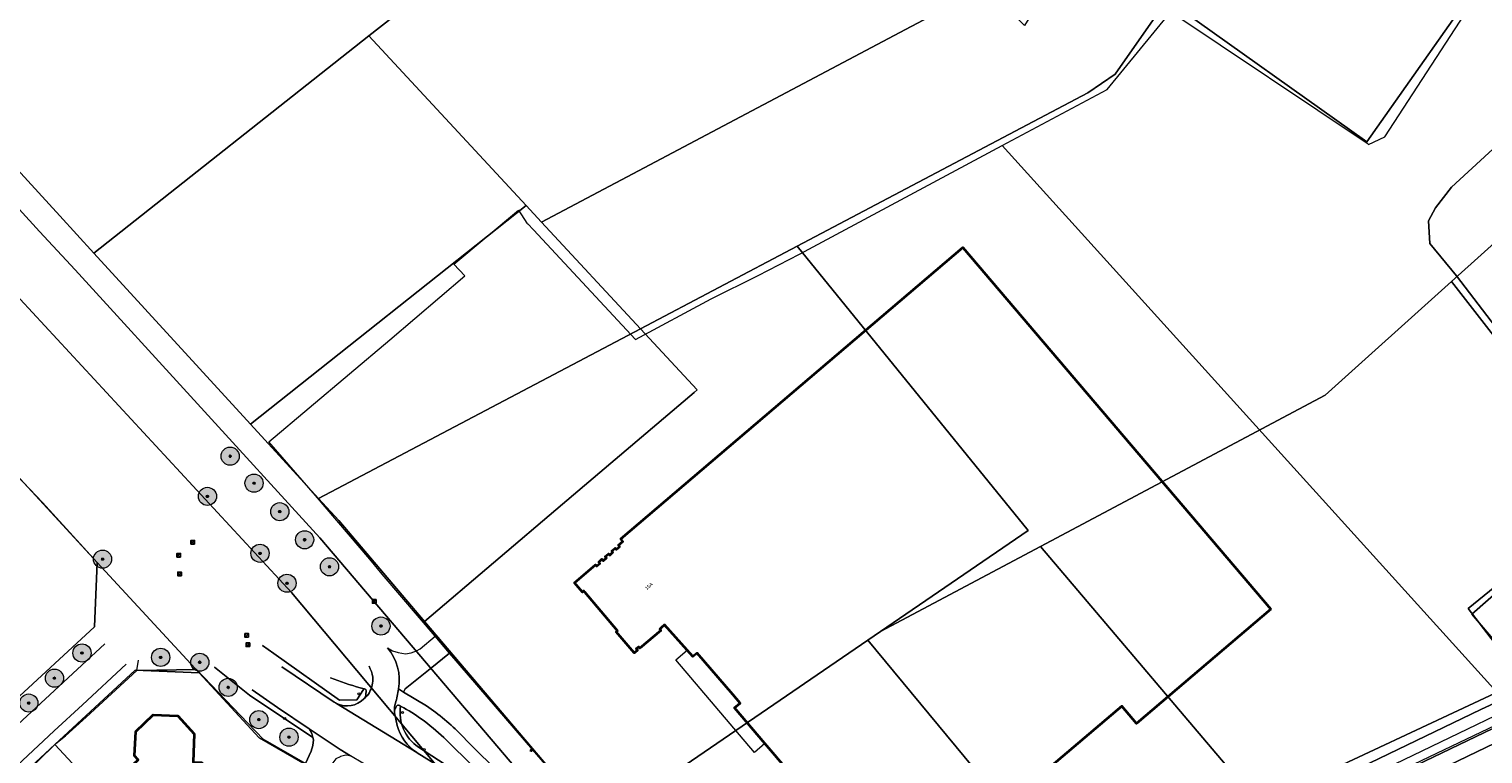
# Model space of a CAD drawing. Header units: metres. Extents: x 163543 to 168130, y 402678 to 405437.
# Tile 114 of 256: x 164325 to 164645, y 403512 to 403672. Entities that reach past the tile are written whole.
import ezdxf
from ezdxf.enums import TextEntityAlignment as Align

# ---------------------------------------------------------------- set-up
doc = ezdxf.new("R2010")
doc.units = ezdxf.units.M
doc.layers.get('0').update_dxf_attribs({"lineweight": 25})
for name, color, linetype, lineweight in [('X-CA190022.004-UO-BGT_Ondergrond$0$GE_201_SHDHek_Lijn_GEM', 253, 'X-CA190022.004-UO-BGT_Ondergrond$0$Hekwerk', 9), ('X-CA190022.004-UO-BGT_Ondergrond$0$GE_314_WGDRijbaanLokaleweg_Vlak_GEM', 253, 'Continuous', 9), ('X-CA190022.004-UO-BGT_Ondergrond$0$GE_316_WGDFietspad_Vlak_GEM', 253, 'Continuous', 9), ('X-CA190022.004-UO-BGT_Ondergrond$0$GE_322_WGDInrit_Vlak_GEM', 253, 'Continuous', 9), ('X-CA190022.004-UO-BGT_Ondergrond$0$GE_367_OWGBerm_groenvoorziening_grasenk_GEM', 253, 'Continuous', 9), ('X-CA190022.004-UO-BGT_Ondergrond$0$GE_401_OTDErf_Vlak_GEM', 253, 'Continuous', 9), ('X-CA190022.004-UO-BGT_Ondergrond$0$GE_4502_GBKN_Huisnummer_Lijn_GEM', 7, 'Continuous', 9), ('X-CA190022.004-UO-BGT_Ondergrond$0$GE_471_BTDBouwland_Vlak_GEM', 253, 'Continuous', 9), ('X-CA190022.004-UO-BGT_Ondergrond$0$GE_477_BTDGroenvoorziening_Vlak_GEM', 253, 'Continuous', 9), ('X-CA190022.004-UO-BGT_Ondergrond$0$GE_479_BTDGroenvoorziening_grasenkruida_GEM', 253, 'Continuous', 9), ('X-CA190022.004-UO-BGT_Ondergrond$0$GE_491_VGOHaag_Inrichtend_Vlak_GEM', 253, 'Continuous', 9), ('X-CA190022.004-UO-BGT_Ondergrond$0$GE_504_WTDWaterloop_sloot_Vlak_GEM', 253, 'Continuous', 9), ('X-CA190022.004-UO-BGT_Ondergrond$0$GE_541_OWTOever_slootkant_Vlak_GEM', 253, 'Continuous', 9), ('X-CA190022.004-UO-BGT_Ondergrond$0$GE_601_PNDgrondvlakpand_Vlak_MV_GEM', 34, 'Continuous', 35), ('X-CA190022.004-UO-BGT_Ondergrond$0$GE_632_GBILuifel_Inrichtend_Vlak_GEM', 253, 'Continuous', 9), ('X-CA190022.004-UO-BGT_Ondergrond$0$GE_814_BRDVerkeersbord_Punt_GEM', 253, 'Continuous', 9), ('X-CA190022.004-UO-BGT_Ondergrond$0$GE_861_PALLichtmast_Punt_GEM', 253, 'Continuous', 9), ('X-CA190022.004-UO-KAD_Percelen$0$B-WE-KG-GRENS_PERCEEL-GV', 150, 'Continuous', 9), ('X-CA190022.004-UO-WHM_Riolering gemeente_NLCS_v0.1$0$B-WE-RI-PUT-S', 214, 'Continuous', 15)]:
    doc.layers.add(name, color=color, linetype=linetype, lineweight=lineweight)
doc.layers.add('X-CA190022.004-UO-DWM_Beplanting$0$B-WE-GR-BOOM-S AFKOMSTIG UIT BOMENBESTAND GEMEENTE', color=252, linetype='Continuous')
doc.layers.add('X-CA190022.004-UO-DWM_Beplanting$0$N-GV-GR-GRAS-A-200', color=7, linetype='Continuous')
doc.styles.add('X-CA190022.004-UO-BGT_Ondergrond$0$BGT_NAR', font='arial.ttf', dxfattribs={"height": 1})
doc.styles.add('X-CA190022.004-UO-BGT_Ondergrond$0$NLCS-ISO', font='NLCS-ISO.ttf')
doc.linetypes.add('X-CA190022.004-UO-BGT_Ondergrond$0$Hekwerk', pattern='A,5,-1.5,[2,dgnlstyle-Veghel.shx,S=0.007937,R=0,X=0,Y=0],-1.5', length=8)

# ---------------------------------------------------------------- blocks, each defined once
blk = doc.blocks.new('X-CA190022.004-UO-BGT_Ondergrond$0$SIE-WEG_PAAL_VERKEERSBORD-SO')
at = {"linetype": 'ByBlock', "lineweight": 18}
blk.add_circle((0, 0), 1.5, dxfattribs=at)
at = {"linetype": 'ByBlock', "lineweight": 18, "style": 'X-CA190022.004-UO-BGT_Ondergrond$0$NLCS-ISO'}
blk.add_text('vb', height=1.5, dxfattribs=at).set_placement((0, 0.1), align=Align.MIDDLE_CENTER)
blk = doc.blocks.new('X-CA190022.004-UO-BGT_Ondergrond$0$IMGEOVerkeersbord')
at = {"xscale": 5, "yscale": 5, "zscale": 5}
blk.add_blockref('X-CA190022.004-UO-BGT_Ondergrond$0$SIE-WEG_PAAL_VERKEERSBORD-SO', (0, 0), dxfattribs=at)
blk = doc.blocks.new('X-CA190022.004-UO-BGT_Ondergrond$0$N-SIE-WEG_LICHTMAST-SO')
h = blk.add_hatch(color=256)
h.paths.add_polyline_path([(1.2, 0.5, 0.658505), (-1.2, 0.5)])
h.paths.add_polyline_path([(-1.2, -0.5, 0.658505), (1.2, -0.5)])
at = {"flags": 128}
for points in [[(-2.2, 1.3), (-1.1, 0.6)], [(-1.2, 0.5), (1.2, 0.5)], [(0, 1.3), (0, 2.5)], [(1.1, 0.6), (2.2, 1.3)], [(-2.2, -1.3), (-1.1, -0.6)], [(-1.2, -0.5), (1.2, -0.5)], [(0, -1.3), (0, -2.5)], [(2.2, -1.3), (1.1, -0.6)]]:
    blk.add_lwpolyline(points, dxfattribs=at)
at = {"ltscale": 0.5}
blk.add_circle((0, 0), 1.27, dxfattribs=at)
at = {"style": 'X-CA190022.004-UO-BGT_Ondergrond$0$NLCS-ISO'}
blk.add_attdef('TYPE', text='', height=1.8, dxfattribs=at).set_placement((0, 2.5), align=Align.BOTTOM_CENTER)
blk = doc.blocks.new('X-CA190022.004-UO-BGT_Ondergrond$0$IMGEOLichtmastpaal')
at = {"xscale": 5, "yscale": 5, "zscale": 5}
blk.add_blockref('X-CA190022.004-UO-BGT_Ondergrond$0$N-SIE-WEG_LICHTMAST-SO', (0, 6), dxfattribs=at)
blk = doc.blocks.new('X-CA190022.004-UO-WHM_Riolering gemeente_NLCS_v0.1$0$B-SRI-PUT_BETON-SO')
blk.add_line((-1.4, -1.4), (1.4, 1.4))
at = {"lineweight": -3, "flags": 128}
blk.add_lwpolyline([(2, -2), (2, 2), (-2, 2), (-2, -2)], close=True, dxfattribs=at)
at = {"lineweight": -3}
blk.add_circle((0, 0), 2, dxfattribs=at)
blk = doc.blocks.new('X-CA190022.004-UO-DWM_Beplanting$0$SGR-BOOM_01-SO')
at = {"linetype": 'ByBlock', "lineweight": 18}
h = blk.add_hatch(color=0, dxfattribs=at)
h.dxf.hatch_style = 1
edge = h.paths.add_edge_path()
edge.add_arc((0, 0), 0.25, 0, 360)
at = {"color": 0, "linetype": 'ByBlock', "lineweight": 18}
for radius in [2, 0.25]:
    blk.add_circle((0, 0), radius, dxfattribs=at)
blk = doc.blocks.new('X-CA190022.004-UO-DWM_Beplanting$0$IMGEOBoom')
at = {"transparency": 33554457}
h = blk.add_hatch(color=256, dxfattribs=at)
h.dxf.hatch_style = 1
edge = h.paths.add_edge_path()
edge.add_arc((0, 0), 100, 0, 360)
edge = h.paths.add_edge_path(flags=17)
edge.add_arc((0, 0), 12.5, 0, 360)
h = blk.add_hatch()
h.set_pattern_fill('ANGLE', color=256)
h.set_pattern_definition([(0, (0, 0), (0, 6.985), [5.08, -1.905]), (90, (0, 0), (-6.985, 4e-16), [5.08, -1.905])])
edge = h.paths.add_edge_path(flags=17)
edge.add_arc((0, 0), 12.5, 0, 360)
at = {"layer": 'X-CA190022.004-UO-DWM_Beplanting$0$N-GV-GR-GRAS-A-200'}
h = blk.add_hatch(color=256, dxfattribs=at)
h.dxf.hatch_style = 1
edge = h.paths.add_edge_path(flags=17)
edge.add_arc((0, 0), 12.5, 0, 360)
at = {"xscale": 50, "yscale": 50, "zscale": 50}
blk.add_blockref('X-CA190022.004-UO-DWM_Beplanting$0$SGR-BOOM_01-SO', (0, 0), dxfattribs=at)

msp = doc.modelspace()

# ---------------------------------------------------------------- linework, layer by layer
at = {"layer": 'X-CA190022.004-UO-BGT_Ondergrond$0$GE_201_SHDHek_Lijn_GEM'}
for p, q in [((164417.582, 403534.565), (164417.651, 403534.485)), ((164417.651, 403534.485), (164442.279, 403505.897)), ((164371.555, 403520.874), (164376.502, 403515.609)), ((164376.502, 403515.609), (164385.808, 403510.281))]:
    msp.add_line(p, q, dxfattribs=at)
at = {"layer": 'X-CA190022.004-UO-BGT_Ondergrond$0$GE_314_WGDRijbaanLokaleweg_Vlak_GEM', "flags": 128}
for points in [[(164171.712, 403379.416), (164172.084, 403379.76), (164220.815, 403424.824), (164231.312, 403434.53), (164251.364, 403453.071), (164259.771, 403460.845), (164260.937, 403461.923), (164269.442, 403469.787), (164301.838, 403499.752), (164302.958, 403500.79), (164306.775, 403504.328), (164315.372, 403512.298), (164341.662, 403536.67)], [(164346.364, 403532.147), (164336.681, 403523.174), (164330.498, 403517.445), (164315.256, 403503.321), (164305.01, 403493.828), (164295.413, 403484.949), (164288.546, 403478.6), (164286.117, 403476.354), (164265.184, 403457.002), (164261.843, 403453.913), (164234.977, 403429.074), (164225.894, 403420.677), (164204.85, 403401.219), (164196.292, 403393.307), (164175.226, 403373.829), (164174.284, 403372.958)], [(164380.616, 403531.594), (164392.176, 403523.751)], [(164408.457, 403504.689), (164399.067, 403509.96), (164398.475, 403510.32), (164395.737, 403511.985), (164393.505, 403513.343), (164386.663, 403517.884), (164379.657, 403522.59), (164374.085, 403526.493)], [(164406.341, 403526.697), (164406.339, 403526.698)], [(164392.666, 403523.48), (164410.402, 403512.682), (164410.44, 403512.658), (164410.478, 403512.633)], [(164410.402, 403512.682), (164392.666, 403523.48)], [(164405.469, 403521.795), (164405.446, 403521.421), (164406.016, 403518.634)], [(164410.478, 403512.633), (164418.141, 403507.873), (164425.647, 403502.903), (164430.863, 403499.208), (164430.916, 403499.171), (164442.605, 403489.552)]]:
    msp.add_lwpolyline(points, dxfattribs=at)
at = {"layer": 'X-CA190022.004-UO-BGT_Ondergrond$0$GE_314_WGDRijbaanLokaleweg_Vlak_GEM', "extrusion": (0, 0, -1)}
for centre, radius, start, end in [((-164395.491, 403528.66), 11.026, 139.70616, 190.2554), ((-164388.443, 403528.996), 18.043, 187.31759, 197.62499)]:
    msp.add_arc(centre, radius, start, end, dxfattribs=at)
at = {"layer": 'X-CA190022.004-UO-BGT_Ondergrond$0$GE_314_WGDRijbaanLokaleweg_Vlak_GEM'}
for centre, radius, start, end in [((164392.921, 403527.902), 7.889, 10.37208, 28.83201), ((164394.624, 403528.919), 6.071, 330.64622, 3.80828), ((164396.668, 403527.479), 3.592, 305.01563, 334.68725), ((164394.907, 403528.111), 5.145, 237.93506, 244.17438), ((164394.964, 403528.216), 5.264, 244.11949, 315.65918), ((164410.553, 403522.175), 5.098, 164.55222, 184.27471), ((164416.263, 403521.593), 10.666, 196.1068, 236.66585)]:
    msp.add_arc(centre, radius, start, end, dxfattribs=at)
at = {"layer": 'X-CA190022.004-UO-BGT_Ondergrond$0$GE_316_WGDFietspad_Vlak_GEM', "flags": 128}
for points in [[(164398.873, 403526.697), (164398.73, 403526.733), (164397.901, 403526.945)], [(164399.146, 403525.478), (164399.193, 403526.283)], [(164406.339, 403526.698), (164406.341, 403526.697), (164407.45, 403526.026), (164412.502, 403522.972)], [(164407.502, 403522.541), (164406.794, 403522.938), (164406.541, 403523.079)], [(164420.172, 403516.572), (164421.865, 403514.771), (164428.622, 403508.093)], [(164445.457, 403488.98), (164443.35, 403490.96), (164442.585, 403491.679), (164442.51, 403491.731), (164437.947, 403495.757), (164433.767, 403499.265), (164433.654, 403499.36), (164428.385, 403504.129), (164416.9, 403515.416)]]:
    msp.add_lwpolyline(points, dxfattribs=at)
at = {"layer": 'X-CA190022.004-UO-BGT_Ondergrond$0$GE_316_WGDFietspad_Vlak_GEM', "extrusion": (0, 0, -1)}
for centre, radius, start, end in [((-164419.353, 403602.179), 78.232, 285.91463, 290.97624), ((-164392.921, 403527.902), 7.889, 151.16799, 169.62792), ((-164394.624, 403528.919), 6.071, 176.19172, 209.35378), ((-164396.668, 403527.479), 3.592, 205.31275, 234.98437), ((-164410.553, 403522.175), 5.098, 355.72529, 15.44778), ((-164383.942, 403480.949), 50.809, 124.20082, 135.48376)]:
    msp.add_arc(centre, radius, start, end, dxfattribs=at)
at = {"layer": 'X-CA190022.004-UO-BGT_Ondergrond$0$GE_316_WGDFietspad_Vlak_GEM'}
for centre, radius, start, end in [((164397.546, 403525.624), 1.606, 317.41526, 354.78411), ((164398.754, 403526.274), 0.439, 1.1409, 74.26333), ((164388.443, 403528.996), 18.043, 342.37501, 352.68241), ((164407.962, 403521.434), 2.519, 144.78857, 171.77154), ((164406.338, 403522.6), 0.521, 67.0535, 146.49347), ((164381.398, 403477.268), 52.259, 54.06543, 60.03254), ((164380.079, 403477.586), 52.791, 45.77424, 52.70371)]:
    msp.add_arc(centre, radius, start, end, dxfattribs=at)
at = {"layer": 'X-CA190022.004-UO-BGT_Ondergrond$0$GE_322_WGDInrit_Vlak_GEM', "flags": 128}
for points in [[(164403.901, 403535.791), (164404.972, 403535.105), (164406.249, 403534.741), (164407.877, 403534.453), (164409.127, 403534.635), (164410.318, 403535.081), (164411.139, 403535.537), (164414.412, 403538.346), (164417.582, 403534.565)], [(164417.582, 403534.565), (164413.289, 403531.147), (164407.814, 403526.723), (164407.45, 403526.026), (164406.341, 403526.697)], [(164393.505, 403513.343), (164395.737, 403511.985), (164394.713, 403512.13), (164393.529, 403511.784), (164393.499, 403511.775), (164392.535, 403511.324), (164391.833, 403510.401), (164391.309, 403509.365), (164390.834, 403507.321), (164385.808, 403510.281), (164387.085, 403513.014), (164387.486, 403514.25), (164387.582, 403515.492), (164387.466, 403515.995), (164387.265, 403516.867), (164386.663, 403517.884), (164393.505, 403513.343)]]:
    msp.add_lwpolyline(points, dxfattribs=at)
at = {"layer": 'X-CA190022.004-UO-BGT_Ondergrond$0$GE_322_WGDInrit_Vlak_GEM'}
msp.add_arc((164395.491, 403528.66), 11.026, 349.7446, 40.29384, dxfattribs=at)
at = {"layer": 'X-CA190022.004-UO-BGT_Ondergrond$0$GE_367_OWGBerm_groenvoorziening_grasenk_GEM', "flags": 128}
for points in [[(164397.901, 403526.945), (164398.73, 403526.733), (164398.629, 403526.552), (164397.145, 403524.267), (164393.335, 403524.259), (164378.834, 403534.526), (164376.372, 403536.302)], [(164365.762, 403531.522), (164373.498, 403525.327), (164387.466, 403515.995), (164387.582, 403515.492), (164387.486, 403514.25), (164387.085, 403513.014), (164385.808, 403510.281), (164376.502, 403515.609), (164371.555, 403520.874), (164361.834, 403530.986), (164348.693, 403530.782), (164349.046, 403533.008)], [(164412.502, 403522.972), (164407.45, 403526.026), (164407.814, 403526.723), (164413.289, 403531.147), (164417.582, 403534.565)], [(164417.582, 403534.565), (164417.651, 403534.485), (164442.279, 403505.897), (164442.328, 403505.829), (164437.437, 403500.885)], [(164406.794, 403522.938), (164407.502, 403522.541)], [(164428.622, 403508.093), (164421.865, 403514.771), (164420.172, 403516.572)], [(164430.916, 403499.171), (164430.863, 403499.208), (164430.775, 403500.384), (164422.684, 403506.095), (164410.717, 403513.881)], [(164416.9, 403515.416), (164428.385, 403504.129), (164433.654, 403499.36), (164433.767, 403499.265)]]:
    msp.add_lwpolyline(points, dxfattribs=at)
at = {"layer": 'X-CA190022.004-UO-BGT_Ondergrond$0$GE_367_OWGBerm_groenvoorziening_grasenk_GEM'}
for centre, radius, start, end in [((164419.353, 403602.179), 78.232, 249.02376, 254.08537), ((164383.942, 403480.949), 50.809, 44.51624, 55.79918)]:
    msp.add_arc(centre, radius, start, end, dxfattribs=at)
at = {"layer": 'X-CA190022.004-UO-BGT_Ondergrond$0$GE_367_OWGBerm_groenvoorziening_grasenk_GEM', "extrusion": (0, 0, -1)}
for centre, radius, start, end in [((-164415.939, 403521.521), 9.254, 304.35263, 8.80809), ((-164381.398, 403477.268), 52.259, 119.96746, 125.93457), ((-164380.079, 403477.586), 52.791, 127.29629, 134.22576)]:
    msp.add_arc(centre, radius, start, end, dxfattribs=at)
at = {"layer": 'X-CA190022.004-UO-BGT_Ondergrond$0$GE_401_OTDErf_Vlak_GEM', "flags": 128}
for points in [[(164655.322, 403527.058), (164641.991, 403544.437), (164674.932, 403571.266), (164639.445, 403617.736), (164633.512, 403624.842), (164633.247, 403629.869), (164634.768, 403632.702), (164634.761, 403632.709), (164638.35, 403637.277), (164681.282, 403676.755)], [(164442.279, 403505.897), (164417.651, 403534.485), (164417.582, 403534.565), (164414.412, 403538.346), (164402.739, 403551.976), (164400.051, 403555.303), (164388.033, 403569.314), (164377.794, 403581.17), (164404.44, 403603.589), (164420.965, 403617.706), (164418.488, 403620.281), (164432.776, 403632.187), (164434.605, 403629.358), (164434.785, 403629.167), (164434.79, 403629.171), (164436.044, 403627.827), (164458.519, 403603.723), (164475.218, 403612.673), (164485.595, 403617.763), (164494.679, 403622.512), (164539.313, 403646.411), (164649.727, 403524.45), (164644.76, 403522.135)], [(164492.288, 403508.547), (164487.071, 403514.664), (164480.385, 403522.504), (164481.631, 403523.572), (164479.965, 403525.502), (164472.114, 403534.595), (164471.198, 403533.815), (164469.908, 403535.249), (164464.915, 403540.798), (164464.186, 403540.177), (164463.873, 403539.905), (164464.131, 403539.599), (164459.506, 403535.698), (164459.253, 403535.986), (164458.698, 403535.531), (164458.956, 403535.226), (164458.371, 403534.73), (164458.275, 403534.627), (164454.314, 403539.292), (164454.575, 403539.509), (164447.374, 403548.059), (164447.155, 403548.303), (164446.85, 403548.044), (164445.093, 403550.11), (164449.71, 403554.035), (164449.979, 403553.75), (164450.705, 403554.362), (164450.448, 403554.668), (164451.154, 403555.262), (164451.426, 403554.96), (164452.147, 403555.579), (164451.886, 403555.883), (164452.605, 403556.5), (164452.859, 403556.202), (164453.586, 403556.814), (164453.328, 403557.12), (164454.055, 403557.733), (164454.311, 403557.428), (164455.035, 403558.043), (164454.775, 403558.348), (164455.787, 403559.21), (164455.297, 403559.785), (164530.647, 403623.959)], [(164530.647, 403623.959), (164598.519, 403544.243), (164568.923, 403519.111), (164565.663, 403522.933), (164542.901, 403503.552)], [(164322.311, 403573.691), (164327.929, 403567.817), (164339.939, 403554.537)], [(164318.159, 403502.685), (164326.85, 403510.791), (164330.817, 403514.684), (164332.939, 403516.348), (164337.49, 403520.505), (164348.693, 403530.782), (164361.834, 403530.986), (164371.555, 403520.874), (164376.502, 403515.609), (164385.808, 403510.281), (164390.834, 403507.321), (164397.552, 403503.303), (164402.879, 403500.031), (164415.098, 403492.579), (164420.151, 403489.774), (164425.37, 403486.993), (164425.378, 403486.988), (164427.008, 403486.073), (164430.537, 403482.152), (164434.275, 403477.924), (164434.276, 403477.925)], [(164348.186, 403511.956), (164348.429, 403517.309), (164352.314, 403520.975), (164357.711, 403520.782), (164361.298, 403516.785), (164361.119, 403510.574)], [(164644.76, 403522.135), (164598.026, 403499.598)]]:
    msp.add_lwpolyline(points, dxfattribs=at)
at = {"layer": 'X-CA190022.004-UO-BGT_Ondergrond$0$GE_471_BTDBouwland_Vlak_GEM', "flags": 128}
msp.add_lwpolyline([(164639.445, 403617.736), (164674.932, 403571.266), (164641.991, 403544.437), (164655.322, 403527.058), (164649.727, 403524.45), (164539.313, 403646.411), (164562.442, 403658.795), (164576.465, 403675.861), (164619.749, 403646.936), (164620.05, 403646.651), (164623.656, 403648.387), (164645.274, 403681.729), (164681.282, 403676.755), (164638.35, 403637.277), (164634.761, 403632.709), (164634.768, 403632.702), (164633.247, 403629.869), (164633.512, 403624.842), (164639.445, 403617.736)], dxfattribs=at)
at = {"layer": 'X-CA190022.004-UO-BGT_Ondergrond$0$GE_477_BTDGroenvoorziening_Vlak_GEM', "flags": 128}
for points in [[(164376.372, 403536.302), (164378.834, 403534.526), (164393.335, 403524.259), (164397.145, 403524.267), (164398.629, 403526.552), (164398.73, 403526.733), (164398.873, 403526.697)], [(164374.085, 403526.493), (164379.657, 403522.59), (164386.663, 403517.884), (164387.265, 403516.867), (164387.466, 403515.995), (164373.498, 403525.327), (164365.762, 403531.522)], [(164392.176, 403523.751), (164380.616, 403531.594)], [(164399.193, 403526.283), (164399.146, 403525.478)], [(164406.541, 403523.079), (164406.794, 403522.938)], [(164406.016, 403518.634), (164405.446, 403521.421), (164405.469, 403521.795)], [(164410.717, 403513.881), (164422.684, 403506.095), (164430.775, 403500.384), (164430.863, 403499.208), (164425.647, 403502.903), (164418.141, 403507.873), (164410.478, 403512.633), (164410.44, 403512.658), (164410.402, 403512.682)]]:
    msp.add_lwpolyline(points, dxfattribs=at)
at = {"layer": 'X-CA190022.004-UO-BGT_Ondergrond$0$GE_477_BTDGroenvoorziening_Vlak_GEM', "extrusion": (0, 0, -1)}
for centre, radius, start, end in [((-164397.546, 403525.624), 1.606, 185.21589, 222.58474), ((-164398.754, 403526.274), 0.439, 105.73667, 178.8591), ((-164394.907, 403528.111), 5.145, 295.82562, 302.06494), ((-164394.964, 403528.216), 5.264, 224.34082, 295.88051), ((-164407.962, 403521.434), 2.519, 8.22846, 35.21143), ((-164406.338, 403522.6), 0.521, 33.50653, 112.9465), ((-164416.263, 403521.593), 10.666, 303.33415, 343.8932)]:
    msp.add_arc(centre, radius, start, end, dxfattribs=at)
at = {"layer": 'X-CA190022.004-UO-BGT_Ondergrond$0$GE_477_BTDGroenvoorziening_Vlak_GEM'}
msp.add_arc((164415.939, 403521.521), 9.254, 171.19191, 235.64737, dxfattribs=at)
at = {"layer": 'X-CA190022.004-UO-BGT_Ondergrond$0$GE_479_BTDGroenvoorziening_grasenkruida_GEM', "flags": 128}
msp.add_lwpolyline([(164661.155, 403508.745), (164638.92, 403498.02), (164629.806, 403493.624), (164631.326, 403490.472), (164592.676, 403472.187), (164593.082, 403473.391), (164592.609, 403473.511), (164591.238, 403473.656), (164588.258, 403473.003), (164582.318, 403470.584), (164560.42, 403459.532), (164531.517, 403445.829), (164507.277, 403434.264), (164505.761, 403433.039), (164496.644, 403443.037), (164498.627, 403442.886), (164500.282, 403443.347), (164516.388, 403451.268), (164556.346, 403470.466), (164637.795, 403509.882), (164672.252, 403526.504)], dxfattribs=at)
at = {"layer": 'X-CA190022.004-UO-BGT_Ondergrond$0$GE_491_VGOHaag_Inrichtend_Vlak_GEM', "flags": 128}
for points in [[(164376.372, 403536.302), (164378.834, 403534.526), (164393.335, 403524.259), (164397.145, 403524.267), (164398.629, 403526.552), (164398.73, 403526.733), (164398.873, 403526.697)], [(164374.085, 403526.493), (164379.657, 403522.59), (164386.663, 403517.884), (164387.265, 403516.867), (164387.466, 403515.995), (164373.498, 403525.327), (164365.762, 403531.522)], [(164392.176, 403523.751), (164380.616, 403531.594)], [(164399.193, 403526.283), (164399.146, 403525.478)], [(164406.541, 403523.079), (164406.794, 403522.938)], [(164406.016, 403518.634), (164405.446, 403521.421), (164405.469, 403521.795)], [(164410.717, 403513.881), (164422.684, 403506.095), (164430.775, 403500.384), (164430.863, 403499.208), (164425.647, 403502.903), (164418.141, 403507.873), (164410.478, 403512.633), (164410.44, 403512.658), (164410.402, 403512.682)]]:
    msp.add_lwpolyline(points, dxfattribs=at)
at = {"layer": 'X-CA190022.004-UO-BGT_Ondergrond$0$GE_491_VGOHaag_Inrichtend_Vlak_GEM', "extrusion": (0, 0, -1)}
for centre, radius, start, end in [((-164397.546, 403525.624), 1.606, 185.21589, 222.58474), ((-164398.754, 403526.274), 0.439, 105.73667, 178.8591), ((-164394.907, 403528.111), 5.145, 295.82562, 302.06494), ((-164394.964, 403528.216), 5.264, 224.34082, 295.88051), ((-164407.962, 403521.434), 2.519, 8.22846, 35.21143), ((-164406.338, 403522.6), 0.521, 33.50653, 112.9465), ((-164416.263, 403521.593), 10.666, 303.33415, 343.8932)]:
    msp.add_arc(centre, radius, start, end, dxfattribs=at)
at = {"layer": 'X-CA190022.004-UO-BGT_Ondergrond$0$GE_491_VGOHaag_Inrichtend_Vlak_GEM'}
msp.add_arc((164415.939, 403521.521), 9.254, 171.19191, 235.64737, dxfattribs=at)
at = {"layer": 'X-CA190022.004-UO-BGT_Ondergrond$0$GE_504_WTDWaterloop_sloot_Vlak_GEM', "flags": 128}
msp.add_lwpolyline([(164678.426, 403533.128), (164644.871, 403517.187), (164587.245, 403489.628), (164555.789, 403474.342), (164525.812, 403459.868), (164499.837, 403447.15), (164498.596, 403446.585), (164497.552, 403446.453), (164497.046, 403446.537), (164496.522, 403447.593), (164496.813, 403448.046), (164507.457, 403453.306), (164615.872, 403505.365), (164674.068, 403533.44)], dxfattribs=at)
at = {"layer": 'X-CA190022.004-UO-BGT_Ondergrond$0$GE_541_OWTOever_slootkant_Vlak_GEM', "flags": 128}
for points in [[(164496.522, 403447.593), (164496.813, 403448.046), (164507.457, 403453.306), (164615.872, 403505.365), (164674.068, 403533.44)], [(164678.426, 403533.128), (164644.871, 403517.187), (164587.245, 403489.628), (164555.789, 403474.342), (164525.812, 403459.868), (164499.837, 403447.15), (164498.596, 403446.585), (164497.552, 403446.453), (164497.046, 403446.537), (164496.522, 403447.593)], [(164672.252, 403526.504), (164637.795, 403509.882), (164556.346, 403470.466), (164516.388, 403451.268)], [(164516.388, 403451.268), (164500.282, 403443.347), (164498.627, 403442.886), (164496.644, 403443.037), (164495.603, 403443.783), (164494.512, 403445.201), (164493.938, 403446.928), (164494.344, 403448.187), (164495.285, 403449.119), (164496.748, 403450.567), (164519.897, 403461.496), (164559.867, 403481.087), (164597.907, 403499.54), (164598.026, 403499.598), (164644.76, 403522.135), (164649.727, 403524.45)]]:
    msp.add_lwpolyline(points, dxfattribs=at)
at = {"layer": 'X-CA190022.004-UO-BGT_Ondergrond$0$GE_601_PNDgrondvlakpand_Vlak_MV_GEM', "flags": 128}
for points in [[(164492.288, 403508.547), (164487.071, 403514.664), (164480.385, 403522.504), (164481.631, 403523.572), (164479.965, 403525.502), (164472.114, 403534.595), (164471.198, 403533.815), (164469.908, 403535.249), (164464.915, 403540.798), (164464.186, 403540.177), (164463.873, 403539.905), (164464.131, 403539.599), (164459.506, 403535.698), (164459.253, 403535.986), (164458.698, 403535.531), (164458.956, 403535.226), (164458.371, 403534.73), (164458.275, 403534.627), (164454.314, 403539.292), (164454.575, 403539.509), (164447.374, 403548.059), (164447.155, 403548.303), (164446.85, 403548.044), (164445.093, 403550.11), (164449.71, 403554.035), (164449.979, 403553.75), (164450.705, 403554.362), (164450.448, 403554.668), (164451.154, 403555.262), (164451.426, 403554.96), (164452.147, 403555.579), (164451.886, 403555.883), (164452.605, 403556.5), (164452.859, 403556.202), (164453.586, 403556.814), (164453.328, 403557.12), (164454.055, 403557.733), (164454.311, 403557.428), (164455.035, 403558.043), (164454.775, 403558.348), (164455.787, 403559.21), (164455.297, 403559.785), (164530.647, 403623.959), (164598.519, 403544.243)], [(164598.519, 403544.243), (164568.923, 403519.111), (164565.663, 403522.933), (164542.901, 403503.552)], [(164340.807, 403503.49), (164348.991, 403511.064), (164348.186, 403511.956), (164348.429, 403517.309), (164352.314, 403520.975), (164357.711, 403520.782), (164361.298, 403516.785), (164361.119, 403510.574), (164362.94, 403510.522), (164376.61, 403495.772), (164375.833, 403495.029), (164382.708, 403487.549), (164382.821, 403487.43), (164368.107, 403473.812), (164361.251, 403481.24), (164358.131, 403484.813), (164342.188, 403502.001), (164342.103, 403501.922), (164340.704, 403503.395), (164340.807, 403503.49)]]:
    msp.add_lwpolyline(points, dxfattribs=at)
at = {"layer": 'X-CA190022.004-UO-BGT_Ondergrond$0$GE_632_GBILuifel_Inrichtend_Vlak_GEM', "flags": 128}
msp.add_lwpolyline([(164469.908, 403535.249), (164471.198, 403533.815), (164472.114, 403534.595), (164479.965, 403525.502), (164481.631, 403523.572), (164480.385, 403522.504), (164487.071, 403514.664), (164484.789, 403512.717), (164467.398, 403533.109), (164469.908, 403535.249)], dxfattribs=at)
at = {"layer": 'X-CA190022.004-UO-KAD_Percelen$0$B-WE-KG-GRENS_PERCEEL-GV', "flags": 128}
for points in [[(164261.228, 403706.309), (164272.895, 403695.302), (164331.702, 403630.909), (164339.204, 403622.748), (164399.798, 403670.625), (164482.087, 403734.976), (164502.692, 403751.089), (164496.934, 403757.939), (164468.225, 403789.03), (164456.062, 403802.473)], [(164444.596, 403503.272), (164412.082, 403541.534), (164393.176, 403563.781), (164388.711, 403568.662), (164373.729, 403585.025), (164339.204, 403622.748), (164331.702, 403630.909), (164272.895, 403695.302), (164261.228, 403706.309)], [(164244.117, 403697.864), (164382.73, 403547.962), (164467.184, 403447.137), (164474.656, 403438.052), (164476.902, 403439.143), (164487.569, 403444.164), (164388.991, 403559.989), (164335.093, 403619.023), (164327.271, 403627.471), (164268.836, 403691.623), (164256.121, 403703.788)], [(164256.121, 403703.788), (164268.836, 403691.623), (164327.271, 403627.471), (164335.093, 403619.023), (164388.991, 403559.989), (164487.569, 403444.164), (164492.811, 403446.689), (164489.137, 403451.001), (164487.991, 403452.346), (164450.199, 403496.696), (164444.596, 403503.272)], [(164464.658, 403441.585), (164469.708, 403435.65), (164474.656, 403438.052), (164467.184, 403447.137), (164382.73, 403547.962), (164244.117, 403697.864)], [(164218.886, 403685.41), (164219.124, 403685.153), (164241.656, 403660.769), (164259.183, 403641.854), (164276.688, 403622.967), (164299.208, 403598.634), (164319.627, 403576.641), (164339.939, 403554.537), (164362.42, 403530.213), (164375.611, 403515.963), (164394.193, 403505.178), (164412.451, 403494.492), (164427.408, 403485.739), (164430.171, 403482.483), (164464.658, 403441.585)], [(164156.877, 403364.062), (164168.8, 403364.933), (164171.143, 403367.101), (164182.753, 403377.839), (164190.554, 403385.054), (164212.653, 403405.463), (164234.727, 403425.796), (164264.282, 403453.13), (164311.58, 403496.822), (164330.627, 403514.464), (164348.279, 403530.814), (164362.42, 403530.213), (164339.939, 403554.537), (164339.38, 403540.411), (164320.944, 403523.34), (164302.68, 403506.429), (164291.64, 403496.19), (164237.134, 403446.038), (164165.882, 403380.425), (164123.292, 403376.825)]]:
    msp.add_lwpolyline(points, dxfattribs=at)
for points in [[(164482.087, 403734.976), (164399.798, 403670.625), (164434.428, 403633.247), (164437.832, 403629.572), (164535.689, 403681.396)], [(164607.075, 403711.173), (164576.103, 403725.898), (164575.86, 403725.463), (164573.629, 403721.476), (164570.211, 403715.368), (164565.298, 403706.589), (164565.053, 403706.726), (164563.442, 403703.846), (164544.226, 403672.863), (164535.689, 403681.396), (164437.832, 403629.572), (164459.617, 403606.058), (164494.199, 403624.297), (164558.185, 403658.044), (164564.256, 403662.135), (164575.66, 403678.594), (164595.182, 403706.768), (164600.355, 403703.628)], [(164616.756, 403706.864), (164613.843, 403703.516), (164609.245, 403698.231), (164600.355, 403703.628), (164595.182, 403706.768), (164575.66, 403678.594), (164619.699, 403647.22), (164647.195, 403686.411), (164650.298, 403690.833), (164640.967, 403693.066)], [(164647.195, 403686.411), (164619.699, 403647.22), (164575.66, 403678.594), (164564.256, 403662.135), (164558.185, 403658.044), (164494.199, 403624.297), (164545.056, 403561.645), (164512.506, 403539.358), (164547.782, 403558.103), (164610.511, 403591.436), (164638.33, 403616.453), (164699.351, 403671.327), (164715.475, 403665.526), (164707.202, 403676.7), (164668.834, 403682.913)], [(164373.729, 403585.025), (164434.428, 403633.247), (164399.798, 403670.625), (164339.204, 403622.748)], [(164638.33, 403616.453), (164674.031, 403570.572), (164690.679, 403585.149), (164701.846, 403593.015), (164728.717, 403605.949), (164746.055, 403624.153), (164715.475, 403665.526), (164699.351, 403671.327)], [(164595.838, 403501.354), (164555.326, 403482.367), (164489.137, 403451.001), (164492.811, 403446.689), (164487.569, 403444.164), (164476.902, 403439.143), (164474.656, 403438.052), (164469.708, 403435.65), (164459.04, 403430.474), (164460.276, 403427.915), (164478.654, 403436.809), (164549.795, 403471.239), (164610.094, 403500.047), (164740.684, 403562.794), (164887.38, 403633.726), (164885.502, 403637.729), (164830.972, 403611.838), (164787.129, 403591.173), (164774.865, 403585.072), (164771.579, 403589.482), (164763.848, 403582.954), (164722.665, 403561.134), (164654.869, 403529.019)], [(164434.428, 403633.247), (164373.729, 403585.025), (164388.711, 403568.662), (164459.617, 403606.058), (164437.832, 403629.572)], [(164460.276, 403427.915), (164466.349, 403415.367), (164487.883, 403425.722), (164496.111, 403429.679), (164555.855, 403458.619), (164593.206, 403476.41), (164588.97, 403485.217), (164612.074, 403496.328), (164616.314, 403487.512), (164746.772, 403550.188), (164893.326, 403621.049), (164887.38, 403633.726), (164740.684, 403562.794), (164610.094, 403500.047), (164549.795, 403471.239), (164478.654, 403436.809)], [(164450.199, 403496.696), (164509.715, 403537.447), (164512.506, 403539.358), (164545.056, 403561.645), (164494.199, 403624.297), (164459.617, 403606.058), (164472.096, 403592.586), (164471.445, 403592.032), (164442.473, 403567.38), (164412.082, 403541.534), (164444.596, 403503.272)], [(164674.031, 403570.572), (164642.773, 403543.203), (164648.623, 403536.343), (164721.06, 403580.454), (164728.988, 403588.387), (164758.818, 403606.816), (164746.055, 403624.153), (164728.717, 403605.949), (164701.846, 403593.015), (164690.679, 403585.149)], [(164638.33, 403616.453), (164610.511, 403591.436), (164547.782, 403558.103), (164595.838, 403501.354), (164654.869, 403529.019), (164648.623, 403536.343), (164642.773, 403543.203), (164674.031, 403570.572)], [(164471.445, 403592.032), (164472.096, 403592.586), (164459.617, 403606.058), (164388.711, 403568.662), (164393.176, 403563.781), (164412.082, 403541.534), (164442.473, 403567.38)], [(164319.627, 403576.641), (164293.782, 403552.699), (164310.683, 403534.371), (164310.712, 403534.398), (164313.467, 403531.432), (164320.944, 403523.34), (164339.38, 403540.411), (164339.939, 403554.537)], [(164509.715, 403537.447), (164552.161, 403486.189), (164554.233, 403483.687), (164555.326, 403482.367), (164595.838, 403501.354), (164547.782, 403558.103), (164512.506, 403539.358)], [(164509.715, 403537.447), (164450.199, 403496.696), (164487.991, 403452.346), (164524.012, 403469.383), (164554.233, 403483.687), (164552.161, 403486.189)], [(164330.627, 403514.464), (164361.357, 403481.336), (164364.639, 403477.798), (164382.295, 403494.155), (164394.193, 403505.178), (164375.611, 403515.963), (164362.42, 403530.213), (164348.279, 403530.814)], [(164361.357, 403481.336), (164330.627, 403514.464), (164311.58, 403496.822), (164342.041, 403463.786)]]:
    msp.add_lwpolyline(points, close=True, dxfattribs=at)

# ---------------------------------------------------------------- block references
at = {"layer": 'X-CA190022.004-UO-BGT_Ondergrond$0$GE_814_BRDVerkeersbord_Punt_GEM', "xscale": 0.03, "yscale": 0.03, "zscale": 0.02}
for p in [(164397.605, 403525.646), (164381.255, 403520.192), (164407.223, 403521.515), (164411.966, 403513.317)]:
    msp.add_blockref('X-CA190022.004-UO-BGT_Ondergrond$0$IMGEOVerkeersbord', p, dxfattribs=at)
at = {"layer": 'X-CA190022.004-UO-BGT_Ondergrond$0$GE_861_PALLichtmast_Punt_GEM', "xscale": 0.025, "yscale": 0.025, "zscale": 0.025}
msp.add_blockref('X-CA190022.004-UO-BGT_Ondergrond$0$IMGEOLichtmastpaal', (164435.584, 403513.029), dxfattribs=at)
at = {"layer": 'X-CA190022.004-UO-DWM_Beplanting$0$B-WE-GR-BOOM-S AFKOMSTIG UIT BOMENBESTAND GEMEENTE', "xscale": 0.02, "yscale": 0.02, "zscale": 0.02}
for p in [(164369.238, 403577.987), (164374.502, 403572.041), (164364.238, 403569.123), (164380.178, 403565.75), (164385.642, 403559.563), (164375.823, 403556.588), (164341.127, 403555.297), (164391.123, 403553.614), (164381.763, 403549.99), (164402.463, 403540.554), (164336.602, 403534.617), (164353.935, 403533.661), (164362.548, 403532.581), (164330.535, 403529.075), (164368.808, 403527.042), (164324.877, 403523.592), (164375.56, 403519.937), (164382.204, 403516.07)]:
    msp.add_blockref('X-CA190022.004-UO-DWM_Beplanting$0$IMGEOBoom', p, dxfattribs=at)
at = {"layer": 'X-CA190022.004-UO-WHM_Riolering gemeente_NLCS_v0.1$0$B-WE-RI-PUT-S', "xscale": 0.2, "yscale": 0.2, "zscale": 0.2}
for p in [(164360.992, 403559.008), (164357.904, 403556.16), (164358.112, 403552.032), (164400.992, 403545.984), (164372.896, 403538.496), (164373.152, 403536.448)]:
    msp.add_blockref('X-CA190022.004-UO-WHM_Riolering gemeente_NLCS_v0.1$0$B-SRI-PUT_BETON-SO', p, dxfattribs=at)

# ---------------------------------------------------------------- texts
at = {"layer": 'X-CA190022.004-UO-BGT_Ondergrond$0$GE_4502_GBKN_Huisnummer_Lijn_GEM', "style": 'X-CA190022.004-UO-BGT_Ondergrond$0$BGT_NAR'}
msp.add_text('15A', height=0.75, rotation=40.4, dxfattribs=at).set_placement((164461.504, 403549.35), align=Align.MIDDLE_CENTER)

doc.saveas('drawing.dxf')
